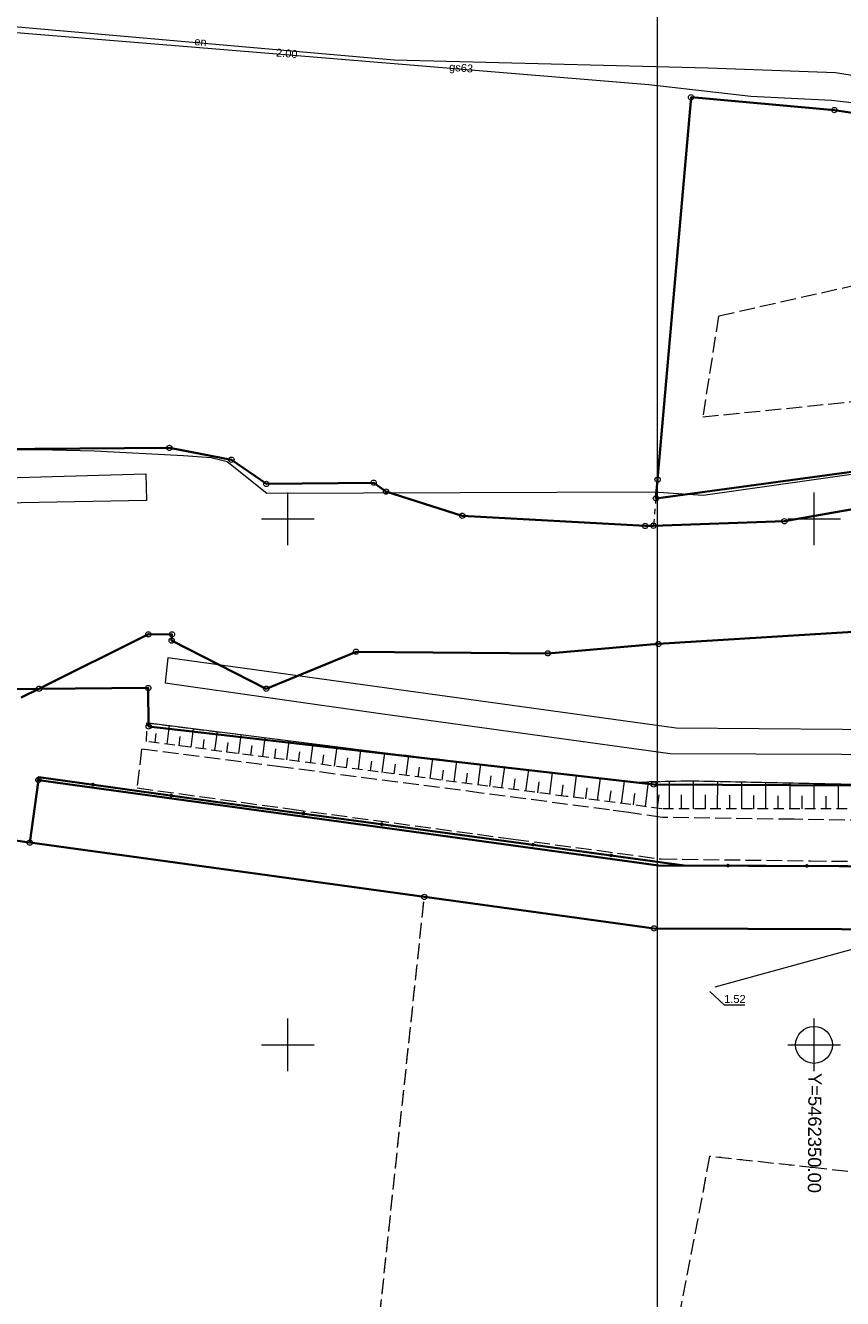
# Model space of a CAD drawing. Extents: x 5461355 to 5464904, y 5969481 to 5972975.
# Tile 17 of 40: x 5462275 to 5462353, y 5972176 to 5972297. Entities that reach past the tile are written whole.
import ezdxf
from ezdxf.enums import TextEntityAlignment as Align

# ---------------------------------------------------------------- set-up
doc = ezdxf.new("R2010")
doc.units = 0
doc.header["$PDSIZE"] = 0.75
for name, pattern in [('PRZER1-1', [1, 0.5, -0.5]), ('PRZER2-1', [1.5, 1, -0.5]), ('PRZER3-1', [2, 1.5, -0.5])]:
    doc.linetypes.add(name, pattern=pattern)
doc.layers.get('0').update_dxf_attribs({"linetype": 'CONTINUOUS'})
for name, color, linetype, lineweight in [('ARKUSZ', 7, 'CONTINUOUS', 18), ('GEPPGD', 7, 'CONTINUOUS', 18), ('GESDZI', 7, 'CONTINUOUS', 18), ('GPO_GPE', 211, 'CONTINUOUS', 18), ('GSLKOG', 7, 'CONTINUOUS', 35), ('GSSIIN', 7, 'CONTINUOUS', 18), ('GSSKOA', 7, 'CONTINUOUS', 18), ('GSSZSN', 7, 'CONTINUOUS', 18), ('GUPPRZ_O', 7, 'CONTINUOUS', 18), ('KRZYZE_2000', 230, 'CONTINUOUS', 18)]:
    doc.layers.add(name, color=color, linetype=linetype, lineweight=lineweight)
for name, color, linetype, lineweight, true_color in [('GESKKL', 7, 'CONTINUOUS', 18, 0x24bc24), ('GESUZY', 7, 'CONTINUOUS', 18, 0x008000), ('GSSWWS', 7, 'CONTINUOUS', 18, 0x59d9ff), ('GULEPR', 1, 'CONTINUOUS', 18, 0xff0000), ('GULEPR_O', 1, 'CONTINUOUS', 18, 0xff0000), ('GULGPR', 7, 'CONTINUOUS', 18, 0xbfbf00), ('GULGPR_O', 7, 'CONTINUOUS', 18, 0xbfbf00), ('GULKPR', 7, 'CONTINUOUS', 18, 0x803300)]:
    doc.layers.add(name, color=color, linetype=linetype, lineweight=lineweight, true_color=true_color)
doc.styles.add('Arial', font='arial.ttf')

# ---------------------------------------------------------------- blocks, each defined once
blk = doc.blocks.new('GEPPGD1_2')
blk.add_hatch(color=0).paths.add_polyline_path([(0, -0.045), (0.013906, -0.042798), (0.02645, -0.036406), (0.036406, -0.02645), (0.042798, -0.013906), (0.045, 0), (0.042798, 0.013906), (0.036406, 0.02645), (0.02645, 0.036406), (0.013906, 0.042798), (0, 0.045), (-0.013906, 0.042798), (-0.02645, 0.036406), (-0.036406, 0.02645), (-0.042798, 0.013906), (-0.045, 0), (-0.042798, -0.013906), (-0.036406, -0.02645), (-0.02645, -0.036406), (-0.013906, -0.042798)])
blk = doc.blocks.new('GEPPGD1_1')
at = {"color": 0}
blk.add_lwpolyline([(0, 0.25), (0.077254, 0.237764), (0.146946, 0.202254), (0.202254, 0.146946), (0.237764, 0.077254), (0.25, 0), (0.237764, -0.077254), (0.202254, -0.146946), (0.146946, -0.202254), (0.077254, -0.237764), (0, -0.25), (-0.077254, -0.237764), (-0.146946, -0.202254), (-0.202254, -0.146946), (-0.237764, -0.077254), (-0.25, 0), (-0.237764, 0.077254), (-0.202254, 0.146946), (-0.146946, 0.202254), (-0.077254, 0.237764)], close=True, dxfattribs=at)
blk = doc.blocks.new('KOLO')
blk.add_hatch(color=0).paths.add_polyline_path([(-0.175, 0), (-0.169037, -0.045293), (-0.151554, -0.0875), (-0.123744, -0.123744), (-0.0875, -0.151554), (-0.045293, -0.169037), (0, -0.175), (0.045293, -0.169037), (0.0875, -0.151554), (0.123744, -0.123744), (0.151554, -0.0875), (0.169037, -0.045293), (0.175, 0), (0.169037, 0.045293), (0.151554, 0.0875), (0.123744, 0.123744), (0.0875, 0.151554), (0.045293, 0.169037), (0, 0.175), (-0.045293, 0.169037), (-0.0875, 0.151554), (-0.123744, 0.123744), (-0.151554, 0.0875), (-0.169037, 0.045293)])
blk = doc.blocks.new('GSLKOG1')
blk.add_hatch(color=0).paths.add_polyline_path([(-0.175, 0), (-0.169037, -0.045293), (-0.151554, -0.0875), (-0.123744, -0.123744), (-0.0875, -0.151554), (-0.045293, -0.169037), (0, -0.175), (0.045293, -0.169037), (0.0875, -0.151554), (0.123744, -0.123744), (0.151554, -0.0875), (0.169037, -0.045293), (0.175, 0), (0.169037, 0.045293), (0.151554, 0.0875), (0.123744, 0.123744), (0.0875, 0.151554), (0.045293, 0.169037), (0, 0.175), (-0.045293, 0.169037), (-0.0875, 0.151554), (-0.123744, 0.123744), (-0.151554, 0.0875), (-0.169037, 0.045293)])

msp = doc.modelspace()

# ---------------------------------------------------------------- linework, layer by layer
at = {"layer": 'ARKUSZ', "color": 252, "linetype": 'Continuous', "lineweight": 13, "flags": 128}
msp.add_lwpolyline([(5462335.08, 5972031.83), (5462632.06, 5972031.83), (5462632.06, 5972328.82), (5462335.08, 5972328.82), (5462335.08, 5972031.83)], dxfattribs=at)
at = {"layer": 'GESDZI', "color": 84, "linetype": 'Continuous', "lineweight": 35, "elevation": 10.22}
for points in [[(5462440.49, 5972275.48), (5462351.94, 5972288.84), (5462338.31, 5972290.06), (5462335.13, 5972253.73), (5462334.97, 5972251.94), (5462398.69, 5972260.61)], [(5462368.8, 5972253.57), (5462347.19, 5972249.77), (5462334.74, 5972249.34), (5462333.95, 5972249.32), (5462316.56, 5972250.28), (5462309.32, 5972252.59), (5462308.15, 5972253.43), (5462297.95, 5972253.31), (5462294.63, 5972255.61), (5462288.74, 5972256.74), (5462263.11, 5972256.55)], [(5462266.01, 5972233.77), (5462276.34, 5972233.84), (5462286.74, 5972239.02), (5462288.98, 5972239.01), (5462288.95, 5972238.43), (5462297.94, 5972233.85), (5462306.48, 5972237.37), (5462324.7, 5972237.21), (5462335.2, 5972238.11), (5462353.2, 5972239.21)], [(5462360.84, 5972224.63), (5462334.77, 5972224.75), (5462286.75, 5972230.26), (5462286.72, 5972233.92), (5462276.34, 5972233.84), (5462274.64, 5972233)], [(5462239.17, 5972224.22), (5462275.47, 5972219.23), (5462276.28, 5972225.17), (5462335.22, 5972217.06), (5462360.98, 5972216.97)]]:
    msp.add_lwpolyline(points, dxfattribs=at)
for points in [[(5462432.83, 5972249.86), (5462431.25, 5972240.54), (5462396.91, 5972239.67), (5462353.2, 5972239.21), (5462335.2, 5972238.11), (5462324.7, 5972237.21), (5462306.48, 5972237.37), (5462297.94, 5972233.85), (5462288.95, 5972238.43), (5462288.98, 5972239.01), (5462286.74, 5972239.02), (5462276.34, 5972233.84), (5462286.72, 5972233.92), (5462286.75, 5972230.26), (5462334.77, 5972224.75), (5462360.84, 5972224.63), (5462379.52, 5972227.92), (5462434.87, 5972239.38)], [(5462361.56, 5972210.96), (5462432.19, 5972224.99), (5462464.99, 5972231.39), (5462479.23, 5972234.17), (5462484.81, 5972241.37), (5462360.98, 5972216.97), (5462335.22, 5972217.06), (5462276.28, 5972225.17), (5462275.47, 5972219.23), (5462312.97, 5972214.07), (5462334.8, 5972211.07)]]:
    msp.add_lwpolyline(points, close=True, dxfattribs=at)
at = {"layer": 'GESKKL', "color": 252, "linetype": 'PRZER3-1', "lineweight": 18}
for points in [[(5462303.28, 5972123.26), (5462306.82, 5972156.43), (5462312.97, 5972214.07), (5462275.47, 5972219.23), (5462216.16, 5972227.38), (5462201, 5972230.64), (5462166.72, 5972230.3), (5462184.05, 5972204.86), (5462187.85, 5972202.15), (5462201.84, 5972198.77), (5462213.28, 5972173.65), (5462216.77, 5972150.92), (5462266.32, 5972135.66)], [(5462330.3, 5972140.9), (5462327.54, 5972115), (5462351.08, 5972106.99), (5462385.18, 5972097.94), (5462406.62, 5972160.9), (5462410.43, 5972168), (5462414.3, 5972175.21), (5462427.17, 5972199.15), (5462432.19, 5972224.99), (5462385.95, 5972215.8), (5462389.26, 5972198.95), (5462384.89, 5972198.08), (5462385.35, 5972195.62), (5462378.82, 5972194.31), (5462378.34, 5972196.77), (5462371.72, 5972195.46), (5462368.36, 5972212.31), (5462361.56, 5972210.96), (5462359.17, 5972187.3), (5462350.12, 5972188.31), (5462340.08, 5972189.41), (5462330.71, 5972140.85)]]:
    msp.add_lwpolyline(points, close=True, dxfattribs=at)
at = {"layer": 'GESUZY', "color": 252, "linetype": 'PRZER1-1', "lineweight": 18}
for points in [[(5462398.69, 5972260.61), (5462334.97, 5972251.94), (5462335.13, 5972253.73), (5462338.31, 5972290.06), (5462351.94, 5972288.84), (5462440.49, 5972275.48)], [(5462398.69, 5972260.61), (5462334.97, 5972251.94), (5462334.74, 5972249.34), (5462333.95, 5972249.32), (5462316.56, 5972250.28), (5462309.32, 5972252.59), (5462308.15, 5972253.43), (5462297.95, 5972253.31), (5462294.63, 5972255.61), (5462288.74, 5972256.74), (5462263.11, 5972256.55)], [(5462244.66, 5972233.63), (5462276.34, 5972233.84), (5462286.72, 5972233.92), (5462286.75, 5972230.26), (5462334.77, 5972224.75), (5462360.84, 5972224.63)], [(5462244.66, 5972233.63), (5462276.34, 5972233.84), (5462286.72, 5972233.92), (5462286.75, 5972230.26), (5462334.77, 5972224.75), (5462360.84, 5972224.63)], [(5462360.98, 5972216.97), (5462335.22, 5972217.06), (5462276.28, 5972225.17), (5462275.47, 5972219.23), (5462216.16, 5972227.38)]]:
    msp.add_lwpolyline(points, dxfattribs=at)
for points in [[(5462361.56, 5972210.96), (5462368.36, 5972212.31), (5462385.95, 5972215.8), (5462432.19, 5972224.99), (5462464.99, 5972231.39), (5462479.23, 5972234.17), (5462484.81, 5972241.37), (5462360.98, 5972216.97), (5462335.22, 5972217.06), (5462276.28, 5972225.17), (5462275.47, 5972219.23), (5462312.97, 5972214.07), (5462334.8, 5972211.07)], [(5462303.28, 5972123.26), (5462306.82, 5972156.43), (5462312.97, 5972214.07), (5462275.47, 5972219.23), (5462216.16, 5972227.38), (5462201, 5972230.64), (5462166.72, 5972230.3), (5462184.05, 5972204.86), (5462187.85, 5972202.15), (5462201.84, 5972198.77), (5462213.28, 5972173.65), (5462216.77, 5972150.92), (5462266.32, 5972135.66)], [(5462330.3, 5972140.9), (5462327.54, 5972115), (5462351.08, 5972106.99), (5462385.18, 5972097.94), (5462406.62, 5972160.9), (5462410.43, 5972168), (5462414.3, 5972175.21), (5462427.17, 5972199.15), (5462432.19, 5972224.99), (5462385.95, 5972215.8), (5462389.26, 5972198.95), (5462384.89, 5972198.08), (5462385.35, 5972195.62), (5462378.82, 5972194.31), (5462378.34, 5972196.77), (5462371.72, 5972195.46), (5462368.36, 5972212.31), (5462361.56, 5972210.96), (5462359.17, 5972187.3), (5462350.12, 5972188.31), (5462340.08, 5972189.41), (5462330.71, 5972140.85)]]:
    msp.add_lwpolyline(points, close=True, dxfattribs=at)
at = {"layer": 'GPO_GPE', "color": 252}
msp.add_point((5462350, 5972200), dxfattribs=at)
at = {"layer": 'GSLKOG', "color": 252, "linetype": 'Continuous', "lineweight": 35}
msp.add_lwpolyline([(5462276.28, 5972225.17), (5462276.32, 5972225.46), (5462294.05, 5972222.98), (5462316.35, 5972219.98), (5462337.66, 5972217.05), (5462360.98, 5972216.97), (5462456.07, 5972235.99)], dxfattribs=at)
at = {"layer": 'GSSIIN', "color": 252, "linetype": 'Continuous', "lineweight": 18}
msp.add_lwpolyline([(5462430.97, 5972243.44), (5462406.49, 5972238.7), (5462383.68, 5972234.31), (5462360.57, 5972229.91), (5462336.89, 5972230.09), (5462310.33, 5972233.77), (5462288.58, 5972236.78), (5462288.33, 5972234.4), (5462308.8, 5972231.5), (5462336.34, 5972227.69), (5462360.74, 5972227.59), (5462389.18, 5972233), (5462412.74, 5972237.62), (5462431.48, 5972241.26)], close=True, dxfattribs=at)
at = {"layer": 'GSSKOA', "color": 252, "linetype": 'PRZER3-1', "lineweight": 18}
for points in [[(5462358.03, 5972273.1), (5462340.93, 5972269.25), (5462339.42, 5972259.68), (5462356.22, 5972261.39)], [(5462360.94, 5972221.24), (5462348.11, 5972221.44), (5462335.59, 5972221.62), (5462332.39, 5972222.08), (5462330.55, 5972222.33), (5462318.38, 5972223.94), (5462299.51, 5972226.39), (5462286.08, 5972228.12), (5462285.66, 5972224.42), (5462300.19, 5972222.43), (5462321.42, 5972219.56), (5462335.48, 5972217.67), (5462349.67, 5972217.49), (5462361.23, 5972217.36)]]:
    msp.add_lwpolyline(points, dxfattribs=at)
at = {"layer": 'GSSWWS', "color": 252, "linetype": 'Continuous', "lineweight": 18}
for points in [[(5462363.85, 5972255.65), (5462339.47, 5972252.22), (5462334.75, 5972252.52), (5462297.98, 5972252.4), (5462294.21, 5972255.4), (5462292.72, 5972255.78), (5462290.07, 5972255.98), (5462281.63, 5972256.42), (5462276.29, 5972256.56), (5462264.24, 5972256.42)], [(5462264.31, 5972253.65), (5462286.51, 5972254.28), (5462286.56, 5972251.75), (5462262.7, 5972251.28)], [(5462244.66, 5972233.63), (5462276.34, 5972233.84), (5462286.72, 5972233.92), (5462286.75, 5972230.6), (5462309.49, 5972227.73), (5462332.84, 5972224.98), (5462338.04, 5972225.11), (5462360.84, 5972224.63)]]:
    msp.add_lwpolyline(points, dxfattribs=at)
at = {"layer": 'GSSZSN', "color": 252, "linetype": 'PRZER2-1', "lineweight": 18}
msp.add_lwpolyline([(5462435.49, 5972236.54), (5462382.95, 5972226.55), (5462360.64, 5972222.42), (5462335.55, 5972222.45), (5462326.43, 5972223.62), (5462286.56, 5972228.83), (5462286.6, 5972230.61), (5462309.49, 5972227.73), (5462332.84, 5972224.98), (5462338.04, 5972225.11), (5462360.84, 5972224.63), (5462372.84, 5972227.02), (5462380.31, 5972228.25), (5462402.12, 5972232.75), (5462434.87, 5972239.38)], close=True, dxfattribs=at)
at = {"layer": 'GSSZSN', "color": 252, "linetype": 'Continuous', "lineweight": 18}
for points in [[(5462288.52, 5972228.57), (5462288.75, 5972230.34)], [(5462287.38, 5972228.72), (5462287.49, 5972229.6)], [(5462289.65, 5972228.42), (5462289.77, 5972229.31)], [(5462290.79, 5972228.28), (5462291.02, 5972230.06)], [(5462291.93, 5972228.13), (5462292.04, 5972229.02)], [(5462293.06, 5972227.98), (5462293.3, 5972229.77)], [(5462295.33, 5972227.68), (5462295.57, 5972229.48)], [(5462297.61, 5972227.38), (5462297.84, 5972229.2)], [(5462294.2, 5972227.83), (5462294.32, 5972228.73)], [(5462296.47, 5972227.53), (5462296.59, 5972228.44)], [(5462298.74, 5972227.24), (5462298.86, 5972228.14)], [(5462299.88, 5972227.09), (5462300.12, 5972228.91)], [(5462301.02, 5972226.94), (5462301.14, 5972227.85)], [(5462302.15, 5972226.79), (5462302.39, 5972228.62)], [(5462304.43, 5972226.49), (5462304.67, 5972228.34)], [(5462306.7, 5972226.2), (5462306.94, 5972228.05)], [(5462308.97, 5972225.9), (5462309.22, 5972227.76)], [(5462303.29, 5972226.64), (5462303.41, 5972227.56)], [(5462305.56, 5972226.35), (5462305.68, 5972227.27)], [(5462307.84, 5972226.05), (5462307.96, 5972226.98)], [(5462310.11, 5972225.75), (5462310.23, 5972226.69)], [(5462311.25, 5972225.6), (5462311.49, 5972227.49)], [(5462313.52, 5972225.31), (5462313.77, 5972227.22)], [(5462315.79, 5972225.01), (5462316.05, 5972226.95)], [(5462318.07, 5972224.71), (5462318.32, 5972226.69)], [(5462312.38, 5972225.46), (5462312.51, 5972226.41)], [(5462314.66, 5972225.16), (5462314.78, 5972226.12)], [(5462316.93, 5972224.86), (5462317.06, 5972225.84)], [(5462319.2, 5972224.57), (5462319.33, 5972225.56)], [(5462320.34, 5972224.42), (5462320.6, 5972226.42)], [(5462322.61, 5972224.12), (5462322.88, 5972226.15)], [(5462324.89, 5972223.82), (5462325.15, 5972225.88)], [(5462327.16, 5972223.53), (5462327.43, 5972225.61)], [(5462329.43, 5972223.24), (5462329.7, 5972225.35)], [(5462321.48, 5972224.27), (5462321.61, 5972225.28)], [(5462323.75, 5972223.97), (5462323.88, 5972224.99)], [(5462326.02, 5972223.67), (5462326.16, 5972224.71)], [(5462328.3, 5972223.38), (5462328.43, 5972224.43)], [(5462330.57, 5972223.09), (5462330.71, 5972224.15)], [(5462331.71, 5972222.94), (5462331.98, 5972225.08)], [(5462333.98, 5972222.65), (5462334.28, 5972225.01)], [(5462336.26, 5972222.45), (5462336.26, 5972225.07)], [(5462338.55, 5972222.45), (5462338.55, 5972225.1)], [(5462340.84, 5972222.44), (5462340.85, 5972225.05)], [(5462343.14, 5972222.44), (5462343.14, 5972225)], [(5462345.43, 5972222.44), (5462345.43, 5972224.96)], [(5462347.72, 5972222.44), (5462347.72, 5972224.91)], [(5462350.01, 5972222.43), (5462350.02, 5972224.86)], [(5462352.31, 5972222.43), (5462352.31, 5972224.81)], [(5462332.84, 5972222.8), (5462332.98, 5972223.89)], [(5462335.12, 5972222.5), (5462335.28, 5972223.77)], [(5462337.41, 5972222.45), (5462337.41, 5972223.77)], [(5462339.7, 5972222.44), (5462339.7, 5972223.76)], [(5462341.99, 5972222.44), (5462341.99, 5972223.73)], [(5462344.28, 5972222.44), (5462344.28, 5972223.71)], [(5462346.58, 5972222.44), (5462346.58, 5972223.68)], [(5462348.87, 5972222.43), (5462348.87, 5972223.66)], [(5462351.16, 5972222.43), (5462351.16, 5972223.63)]]:
    msp.add_lwpolyline(points, dxfattribs=at)
at = {"layer": 'GULEPR', "color": 1, "linetype": 'Continuous', "lineweight": 18, "true_color": 0xff0000, "elevation": 10.14}
msp.add_lwpolyline([(5462470.38, 5972255.4), (5462466.85, 5972259.59), (5462458.76, 5972265.93), (5462443.51, 5972274.91), (5462438.41, 5972277.05), (5462428.18, 5972278.96), (5462405.23, 5972281.73), (5462396.94, 5972281.48), (5462389.66, 5972281.67), (5462378.91, 5972286.13), (5462368.58, 5972289.18), (5462361.58, 5972290.86), (5462352.05, 5972292.39), (5462339.93, 5972292.82), (5462310.1, 5972293.57), (5462273.26, 5972296.8), (5462249.37, 5972299.22), (5462230.12, 5972301.34)], dxfattribs=at)
msp.add_lwpolyline([(5462470.38, 5972255.4), (5462466.85, 5972259.59), (5462458.76, 5972265.93), (5462443.51, 5972274.91), (5462438.41, 5972277.05), (5462428.18, 5972278.96), (5462405.23, 5972281.73), (5462396.94, 5972281.48), (5462389.66, 5972281.67), (5462378.91, 5972286.13), (5462368.58, 5972289.18), (5462361.58, 5972290.86), (5462352.05, 5972292.39), (5462339.93, 5972292.82), (5462310.1, 5972293.57), (5462273.26, 5972296.8), (5462249.37, 5972299.22), (5462230.12, 5972301.34)], dxfattribs=at)
at = {"layer": 'GULGPR', "color": 52, "linetype": 'Continuous', "lineweight": 18, "true_color": 0xbfbf00, "elevation": 10.14}
msp.add_lwpolyline([(5462469.14, 5972233.96), (5462469.22, 5972234.44), (5462469.99, 5972245.17), (5462459.14, 5972260.37), (5462452.66, 5972268.35), (5462451.23, 5972270.52), (5462449.13, 5972272.79), (5462446.4, 5972274.63), (5462443.43, 5972275.47), (5462435.95, 5972277.04), (5462427.69, 5972278.82), (5462413.19, 5972280.46), (5462402.22, 5972281.79), (5462394.22, 5972282.56), (5462384.59, 5972284.05), (5462374.3, 5972286.55), (5462364.92, 5972288.23), (5462351.65, 5972289.76), (5462343.98, 5972290.12), (5462334.31, 5972291.23), (5462298.58, 5972294.17), (5462264.1, 5972296.99)], dxfattribs=at)
at = {"layer": 'GULKPR', "linetype": 'Continuous', "lineweight": 18}
msp.add_lwpolyline([(5462340.61, 5972205.51), (5462362.97, 5972211.65), (5462366.81, 5972216.89), (5462413.71, 5972226.84), (5462428.97, 5972227.86), (5462443.27, 5972228.97), (5462447.09, 5972228.73)], dxfattribs=at)
at = {"layer": 'GUPPRZ_O', "color": 36, "linetype": 'Continuous', "lineweight": 13, "true_color": 0x803300, "elevation": 10.8, "flags": 128}
msp.add_lwpolyline([(5462340.1, 5972205.09), (5462341.46, 5972203.82), (5462343.42, 5972203.82)], dxfattribs=at)
at = {"layer": 'KRZYZE_2000', "color": 252, "lineweight": 18, "flags": 128}
for points in [[(5462300, 5972247.5), (5462300, 5972252.5)], [(5462350, 5972247.5), (5462350, 5972252.5)], [(5462297.5, 5972250), (5462302.5, 5972250)], [(5462347.5, 5972250), (5462352.5, 5972250)], [(5462300, 5972197.5), (5462300, 5972202.5)], [(5462350, 5972197.5), (5462350, 5972202.5)], [(5462297.5, 5972200), (5462302.5, 5972200)], [(5462347.5, 5972200), (5462352.5, 5972200)]]:
    msp.add_lwpolyline(points, dxfattribs=at)
at = {"layer": 'KRZYZE_2000', "color": 252, "linetype": 'Continuous', "lineweight": 18}
msp.add_circle((5462350, 5972200), 1.75, dxfattribs=at)

# ---------------------------------------------------------------- block references
at = {"layer": 'GEPPGD', "color": 252, "linetype": 'Continuous', "lineweight": 18}
for name, p in [('GEPPGD1_1', (5462338.31, 5972290.06, 10.24)), ('GEPPGD1_1', (5462351.94, 5972288.84, 10.24)), ('GEPPGD1_1', (5462288.74, 5972256.74, 10.24)), ('GEPPGD1_1', (5462294.63, 5972255.61, 10.24)), ('GEPPGD1_1', (5462297.95, 5972253.31, 10.24)), ('GEPPGD1_1', (5462308.15, 5972253.43, 10.24)), ('GEPPGD1_1', (5462335.13, 5972253.73, 10.24)), ('GEPPGD1_1', (5462309.32, 5972252.59, 10.24)), ('GEPPGD1_1', (5462334.97, 5972251.94, 10.24)), ('GEPPGD1_1', (5462316.56, 5972250.28, 10.24)), ('GEPPGD1_1', (5462333.95, 5972249.32, 10.24)), ('GEPPGD1_1', (5462334.74, 5972249.34, 10.24)), ('GEPPGD1_1', (5462347.19, 5972249.77, 10.24)), ('GEPPGD1_1', (5462286.74, 5972239.02, 10.24)), ('GEPPGD1_1', (5462288.95, 5972238.43, 10.24)), ('GEPPGD1_1', (5462288.98, 5972239.01, 10.24)), ('GEPPGD1_1', (5462306.48, 5972237.37, 10.24)), ('GEPPGD1_1', (5462324.7, 5972237.21, 10.24)), ('GEPPGD1_1', (5462335.2, 5972238.11, 10.24)), ('GEPPGD1_1', (5462276.34, 5972233.84, 10.24)), ('GEPPGD1_1', (5462286.72, 5972233.92, 10.24)), ('GEPPGD1_1', (5462297.94, 5972233.85, 10.24)), ('GEPPGD1_1', (5462286.75, 5972230.26, 10.24)), ('GEPPGD1_1', (5462276.28, 5972225.17, 10.24)), ('GEPPGD1_1', (5462334.77, 5972224.75, 10.24)), ('GEPPGD1_1', (5462275.47, 5972219.23, 10.24)), ('GEPPGD1_2', (5462335.22, 5972217.06, 10.24)), ('GEPPGD1_1', (5462312.97, 5972214.07, 10.24)), ('GEPPGD1_1', (5462334.8, 5972211.07, 10.24))]:
    msp.add_blockref(name, p, dxfattribs=at)
at = {"layer": 'GSLKOG', "color": 252, "linetype": 'Continuous', "lineweight": 35}
for name, p, rotation in [('GSLKOG1', (5462276.28, 5972225.17, 10.18), 82.23483321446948), ('KOLO', (5462281.47, 5972224.74, 10.18), 352.0346150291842), ('KOLO', (5462281.47, 5972224.74, 10.18), 352.0346150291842), ('KOLO', (5462288.9, 5972223.7, 10.18), 352.0346150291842), ('KOLO', (5462288.9, 5972223.7, 10.18), 352.0346150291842), ('KOLO', (5462301.48, 5972221.98, 10.18), 352.3362685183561), ('KOLO', (5462301.48, 5972221.98, 10.18), 352.3362685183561), ('KOLO', (5462308.91, 5972220.98, 10.18), 352.3362685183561), ('KOLO', (5462308.91, 5972220.98, 10.18), 352.3362685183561), ('KOLO', (5462323.29, 5972219.03, 10.18), 352.1655475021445), ('KOLO', (5462323.29, 5972219.03, 10.18), 352.1655475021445), ('KOLO', (5462330.72, 5972218.01, 10.18), 352.1655475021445), ('KOLO', (5462330.72, 5972218.01, 10.18), 352.1655475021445), ('KOLO', (5462341.82, 5972217.04, 10.18), 359.7998214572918), ('KOLO', (5462341.82, 5972217.04, 10.18), 359.7998214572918), ('KOLO', (5462349.32, 5972217.01, 10.18), 359.7998214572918), ('KOLO', (5462349.32, 5972217.01, 10.18), 359.7998214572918)]:
    msp.add_blockref(name, p, dxfattribs=dict(at, rotation=rotation))

# ---------------------------------------------------------------- texts
at = {"layer": 'GULEPR_O', "color": 1, "linetype": 'Continuous', "lineweight": 0, "true_color": 0xff0000, "style": 'Arial'}
msp.add_text('en', height=0.75, rotation=354.9893, dxfattribs=at).set_placement((5462291.66, 5972294.97, 10.8), align=Align.CENTER)
at = {"layer": 'GULGPR_O', "color": 52, "linetype": 'Continuous', "lineweight": 0, "true_color": 0xbfbf00, "style": 'Arial'}
msp.add_text('gs63', height=0.75, rotation=355.2961, dxfattribs=at).set_placement((5462316.43, 5972292.49, 10.8), align=Align.CENTER)
at = {"layer": 'GUPPRZ_O', "color": 52, "linetype": 'Continuous', "lineweight": 0, "true_color": 0xbfbf00, "style": 'Arial'}
msp.add_text('2.00', height=0.75, rotation=355.2961, dxfattribs=at).set_placement((5462298.85, 5972293.94, 10.8))
at = {"layer": 'GUPPRZ_O', "color": 36, "linetype": 'Continuous', "lineweight": 0, "true_color": 0x803300, "style": 'Arial'}
msp.add_text('1.52', height=0.75, rotation=360, dxfattribs=at).set_placement((5462341.46, 5972203.99, 10.8))
at = {"layer": 'KRZYZE_2000', "color": 252, "lineweight": 25, "style": 'Arial'}
msp.add_text('Y=5462350.00', height=1.25, rotation=-90.3, dxfattribs=at).set_placement((5462349.47, 5972197.34))

doc.saveas('drawing.dxf')
